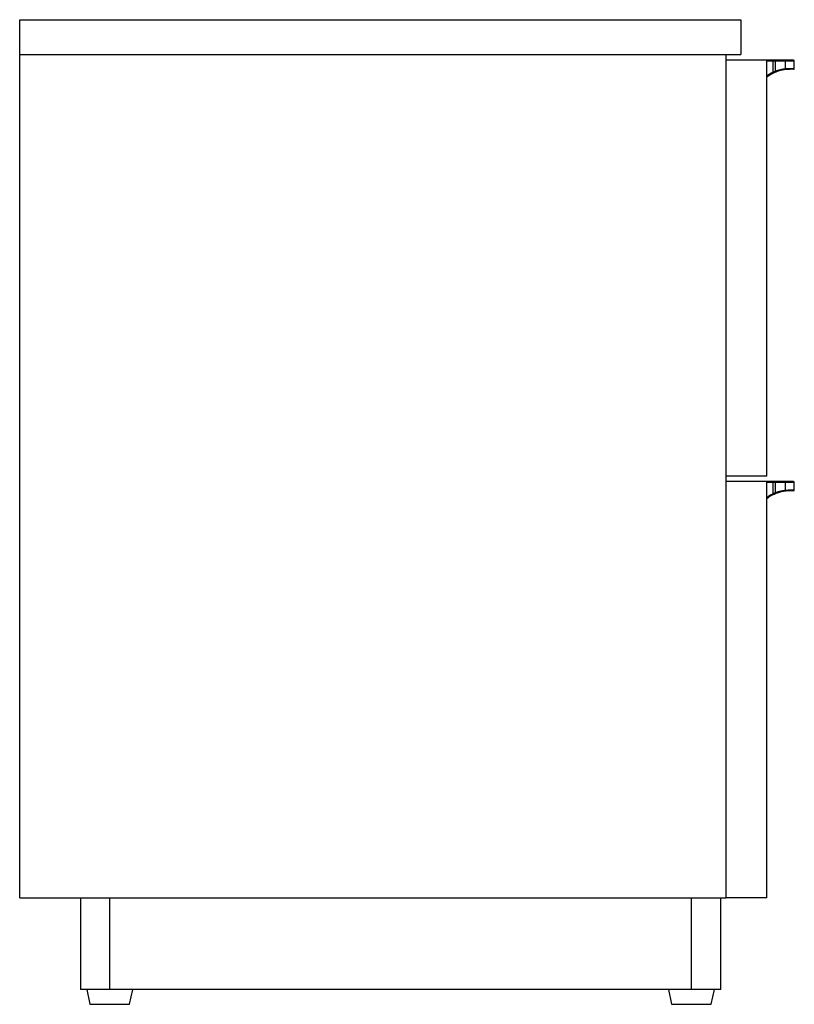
# Paper-space layout '_Left' of a CAD drawing. Header units: millimetres. Extents: x -384 to 37, y 173 to 708.
import ezdxf

# ---------------------------------------------------------------- set-up
doc = ezdxf.new("R2010")
doc.units = ezdxf.units.MM

psp = doc.layouts.new('_Left')

# ---------------------------------------------------------------- linework, layer by layer
at = {"color": 7, "linetype": 'Continuous', "lineweight": 25}
for p, q in [((-384.4, 230.83), (-384.4, 708.5)), ((-384.4, 708.5), (7.94, 708.5)), ((7.94, 708.5), (7.94, 689.5)), ((-384.4, 689.5), (7.94, 689.5)), ((0, 230.83), (0, 689.5)), ((36.5, 686.5), (0, 686.5)), ((22, 460.17), (22, 686.5)), ((37, 686), (22, 686)), ((25.28, 686), (25.28, 679.89)), ((26.72, 680.51), (26.72, 686)), ((32.07, 686), (32.07, 681.83)), ((37, 682), (37, 686)), ((36.5, 681.5), (34.36, 681.5)), ((34.8, 682), (37, 682)), ((25.86, 679.6), (26.54, 679.9)), ((26.25, 679.78), (26.49, 679.89)), ((22, 460.17), (0, 460.17)), ((36.5, 457.17), (0, 457.17)), ((22, 230.84), (22, 457.17)), ((37, 456.67), (22, 456.67)), ((25.28, 456.67), (25.28, 450.56)), ((26.72, 451.18), (26.72, 456.67)), ((32.07, 456.67), (32.07, 452.5)), ((37, 452.67), (37, 456.67)), ((25.86, 450.27), (26.54, 450.57)), ((26.25, 450.45), (26.49, 450.56)), ((36.5, 452.17), (34.36, 452.17)), ((34.8, 452.67), (37, 452.67)), ((-384.4, 230.83), (0, 230.83)), ((-351.4, 230.83), (-351.4, 180.83)), ((-335.4, 180.83), (-335.4, 230.83)), ((-19, 180.83), (-19, 230.83)), ((-3, 180.83), (-3, 230.83)), ((22, 230.84), (0, 230.84)), ((-3, 180.83), (-351.4, 180.83)), ((-347.9, 180.83), (-346.2, 172.83)), ((-324.6, 172.83), (-322.9, 180.83)), ((-31.5, 180.83), (-29.8, 172.83)), ((-8.2, 172.83), (-6.5, 180.83)), ((-346.2, 172.83), (-324.6, 172.83)), ((-29.8, 172.83), (-8.2, 172.83))]:
    psp.add_line(p, q, dxfattribs=at)
for centre, radius, start, end in [((27.4, 686.12), 2.12, 169.7894, 183.3714), ((24.6, 686.12), 2.12, 356.6286, 10.2106), ((31.63, 686.07), 0.445, 351.5177, 77.6451), ((36.5, 686), 0.5, 0, 90), ((24.71, 679.57), 2.21, 12.3977, 25.1047), ((31.65, 681.74), 0.428, 288.8394, 12.2045), ((34.33, 681.97), 0.469, 274.5862, 3.9482), ((36.5, 682), 0.5, 270, 0), ((27.52, 680.85), 2.44, 203.141, 215.2469), ((27.4, 456.79), 2.12, 169.7894, 183.3714), ((24.6, 456.79), 2.12, 356.6286, 10.2106), ((31.63, 456.74), 0.445, 351.5177, 77.6451), ((36.5, 456.67), 0.5, 0, 90), ((27.52, 451.52), 2.44, 203.141, 215.2469), ((24.71, 450.24), 2.21, 12.3977, 25.1047), ((31.65, 452.41), 0.428, 288.8394, 12.2045), ((34.33, 452.64), 0.469, 274.5862, 3.9482), ((36.5, 452.67), 0.5, 270, 0)]:
    psp.add_arc(centre, radius, start, end, dxfattribs=at)
for points, knots in [([(25.28, 679.89), (25.38, 679.94), (25.57, 680.03), (25.85, 680.15), (26.14, 680.28), (26.43, 680.39), (26.62, 680.47), (26.72, 680.51)], [0, 0, 0, 0, 0.20179, 0.402644, 0.602604, 0.801709, 1, 1, 1, 1]), ([(26.72, 680.51), (26.81, 680.54), (27, 680.62), (27.29, 680.72), (27.58, 680.82), (27.87, 680.91), (28.15, 681), (28.44, 681.08), (28.72, 681.17), (29, 681.24), (29.28, 681.31), (29.69, 681.41), (30.23, 681.53), (30.8, 681.64), (31.29, 681.72), (31.69, 681.78), (31.94, 681.81), (32.07, 681.83)], [0, 0, 0, 0, 0.050279, 0.100468, 0.150579, 0.200622, 0.250609, 0.300549, 0.350455, 0.400338, 0.450207, 0.500075, 0.623285, 0.749195, 0.830563, 0.914154, 1, 1, 1, 1]), ([(31.79, 681.33), (31.49, 681.3), (31.18, 681.25), (30.52, 681.13), (30.18, 681.06), (29.46, 680.89), (29.09, 680.8), (28.34, 680.58), (27.96, 680.45), (27.59, 680.32)], [0, 0, 0, 0, 0.25, 0.25, 0.5, 0.5, 0.75, 0.75, 1, 1, 1, 1]), ([(32.07, 681.83), (32.15, 681.84), (32.32, 681.86), (32.57, 681.89), (32.82, 681.91), (33.07, 681.93), (33.31, 681.95), (33.61, 681.97), (33.98, 681.99), (34.4, 682), (34.66, 682), (34.8, 682)], [0, 0, 0, 0, 0.079653, 0.160771, 0.24336, 0.32743, 0.412986, 0.500035, 0.655485, 0.822133, 1, 1, 1, 1]), ([(25.53, 679.44), (24.67, 678.99), (23.36, 678.29), (22.35, 677.46), (22, 677.17)], [0, 0, 0, 0, 0.653871, 1, 1, 1, 1]), ([(25.53, 450.11), (24.67, 449.66), (23.36, 448.96), (22.35, 448.13), (22, 447.84)], [0, 0, 0, 0, 0.653871, 1, 1, 1, 1]), ([(25.28, 450.56), (25.38, 450.61), (25.57, 450.7), (25.85, 450.82), (26.14, 450.95), (26.43, 451.06), (26.62, 451.14), (26.72, 451.18)], [0, 0, 0, 0, 0.20179, 0.402644, 0.602604, 0.801709, 1, 1, 1, 1]), ([(26.72, 451.18), (26.81, 451.21), (27, 451.29), (27.29, 451.39), (27.58, 451.49), (27.87, 451.58), (28.15, 451.67), (28.44, 451.75), (28.72, 451.84), (29, 451.91), (29.28, 451.98), (29.69, 452.08), (30.23, 452.2), (30.8, 452.31), (31.29, 452.39), (31.69, 452.45), (31.94, 452.48), (32.07, 452.5)], [0, 0, 0, 0, 0.050279, 0.100468, 0.150579, 0.200622, 0.250609, 0.300549, 0.350455, 0.400338, 0.450207, 0.500075, 0.623285, 0.749195, 0.830563, 0.914154, 1, 1, 1, 1]), ([(31.79, 452), (31.49, 451.97), (31.18, 451.92), (30.52, 451.8), (30.18, 451.73), (29.46, 451.56), (29.09, 451.47), (28.34, 451.25), (27.96, 451.12), (27.59, 450.99)], [0, 0, 0, 0, 0.25, 0.25, 0.5, 0.5, 0.75, 0.75, 1, 1, 1, 1]), ([(32.07, 452.5), (32.15, 452.51), (32.32, 452.53), (32.57, 452.56), (32.82, 452.58), (33.07, 452.6), (33.31, 452.62), (33.61, 452.64), (33.98, 452.66), (34.4, 452.67), (34.66, 452.67), (34.8, 452.67)], [0, 0, 0, 0, 0.079653, 0.160771, 0.24336, 0.32743, 0.412986, 0.500035, 0.655485, 0.822133, 1, 1, 1, 1])]:
    psp.add_open_spline(points, degree=3, knots=knots, dxfattribs=at)
for points in [[(27.59, 680.32), (27.35, 680.23), (27.11, 680.14), (26.87, 680.04)], [(31.85, 681.34), (31.83, 681.34), (31.81, 681.34), (31.79, 681.33)], [(34.36, 681.5), (33.67, 681.5), (32.84, 681.47), (31.85, 681.34)], [(26.25, 679.78), (26.01, 679.67), (25.77, 679.56), (25.53, 679.44)], [(26.87, 680.04), (26.67, 679.96), (26.46, 679.87), (26.25, 679.78)], [(26.25, 450.45), (26.01, 450.34), (25.77, 450.23), (25.53, 450.11)], [(26.87, 450.71), (26.67, 450.63), (26.46, 450.54), (26.25, 450.45)], [(27.59, 450.99), (27.35, 450.9), (27.11, 450.81), (26.87, 450.71)], [(31.85, 452.01), (31.83, 452.01), (31.81, 452.01), (31.79, 452)], [(34.36, 452.17), (33.67, 452.17), (32.84, 452.14), (31.85, 452.01)]]:
    psp.add_open_spline(points, degree=3, dxfattribs=at)
at = {"color": 8, "linetype": 'Continuous', "lineweight": 25}
for points in [[(22, 677.99), (22.11, 678.07), (23.01, 678.78), (24.22, 679.37), (25.28, 679.89)], [(22, 448.66), (22.11, 448.74), (23.01, 449.45), (24.22, 450.04), (25.28, 450.56)]]:
    psp.add_open_spline(points, degree=3, knots=[0, 0, 0, 0, 0.121179, 1, 1, 1, 1], dxfattribs=at)

doc.saveas('drawing.dxf')
